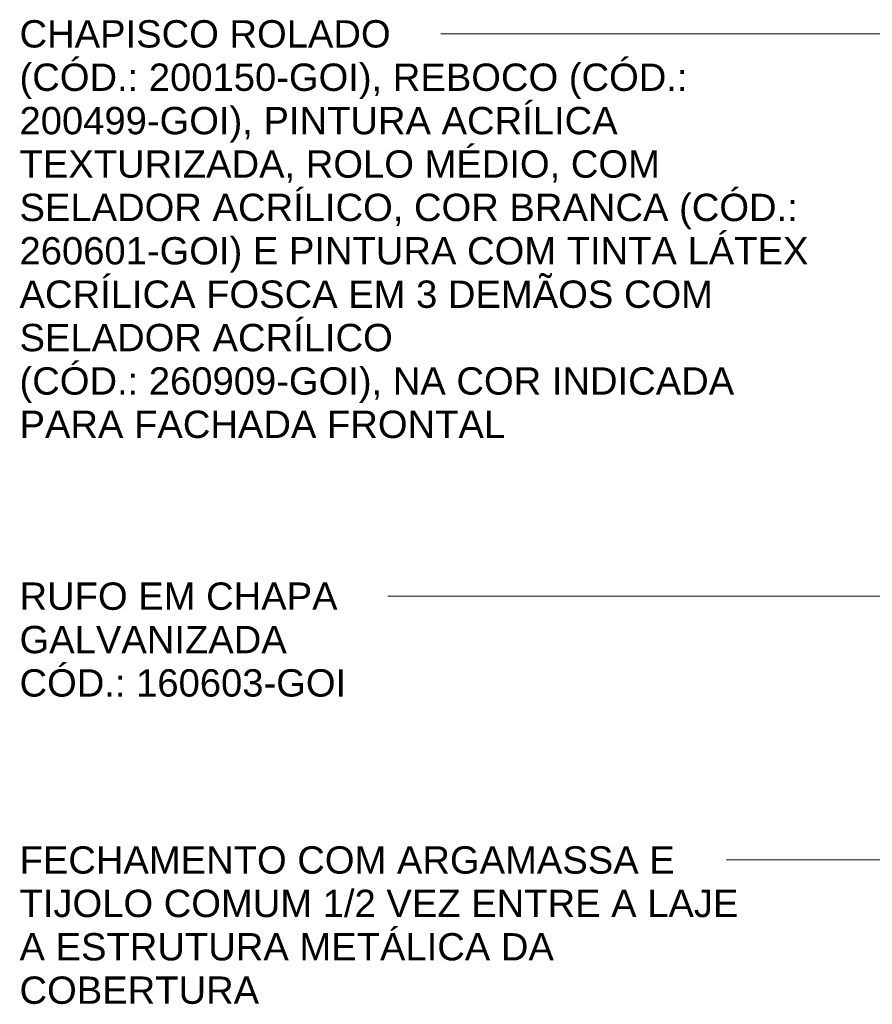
# Model space of a CAD drawing. Header units: metres. Extents: x -28.2 to -1.6, y -1.6 to 5.9.
# Tile 2 of 88: x -28.2 to -25.9, y 2.3 to 5. Entities that reach past the tile are written whole.
import ezdxf

# ---------------------------------------------------------------- set-up
doc = ezdxf.new("R2010")
doc.units = ezdxf.units.M
doc.layers.add('G-ANNO-TEXT', color=7, linetype='Continuous', lineweight=9)
doc.styles.add('Arial_1', font='arial.ttf', dxfattribs={"height": 0.075})

msp = doc.modelspace()

# ---------------------------------------------------------------- linework, layer by layer
at = {"layer": 'G-ANNO-TEXT'}
for p, q in [((-25.9136, 4.9862), (-27.0583, 4.9862)), ((-23.7436, 4.9862), (-25.9136, 4.9862)), ((-26.4886, 3.4432), (-27.2039, 3.4432)), ((-24.6287, 3.4432), (-26.4886, 3.4432)), ((-26.0868, 2.7192), (-26.2745, 2.7192)), ((-25.2261, 2.7192), (-26.0868, 2.7192))]:
    msp.add_line(p, q, dxfattribs=at)

# ---------------------------------------------------------------- texts
at = {"layer": 'G-ANNO-TEXT', "char_height": 0.075, "attachment_point": 1, "style": 'Arial_1'}
for s, insert, width in [('CHAPISCO ROLADO ', (-28.215, 5.0237), 1.278692), ('(CÓD.: 200150-GOI), REBOCO (CÓD.: ', (-28.215, 4.9047), 2.292826), ('200499-GOI), PINTURA ACRÍLICA ', (-28.215, 4.7856), 2.048312), ('TEXTURIZADA, ROLO MÉDIO, COM ', (-28.215, 4.6665), 2.184598), ('SELADOR ACRÍLICO, COR BRANCA (CÓD.: ', (-28.215, 4.5475), 2.645569), ('260601-GOI) E PINTURA COM TINTA LÁTEX ', (-28.215, 4.4284), 2.665611), ('ACRÍLICA FOSCA EM 3 DEMÃOS COM ', (-28.215, 4.3093), 2.364978), ('SELADOR ACRÍLICO ', (-28.215, 4.1903), 1.286708), ('(CÓD.: 260909-GOI), NA COR INDICADA ', (-28.215, 4.0712), 2.445147), ('PARA FACHADA FRONTAL', (-28.215, 3.9522), 1.623417), ('RUFO EM CHAPA ', (-28.215, 3.4807), 1.10232), ('GALVANIZADA', (-28.215, 3.3616), 0.893882), ('CÓD.: 160603-GOI', (-28.215, 3.2426), 1.106329), ('FECHAMENTO COM ARGAMASSA E ', (-28.215, 2.7567), 2.228691), ('TIJOLO COMUM 1/2 VEZ ENTRE A LAJE ', (-28.215, 2.6376), 2.449155), ('A ESTRUTURA METÁLICA DA ', (-28.215, 2.5186), 1.815822), ('COBERTURA', (-28.215, 2.3995), 0.797679)]:
    msp.add_mtext(s, dxfattribs=dict(at, insert=insert, width=width))

doc.saveas('drawing.dxf')
